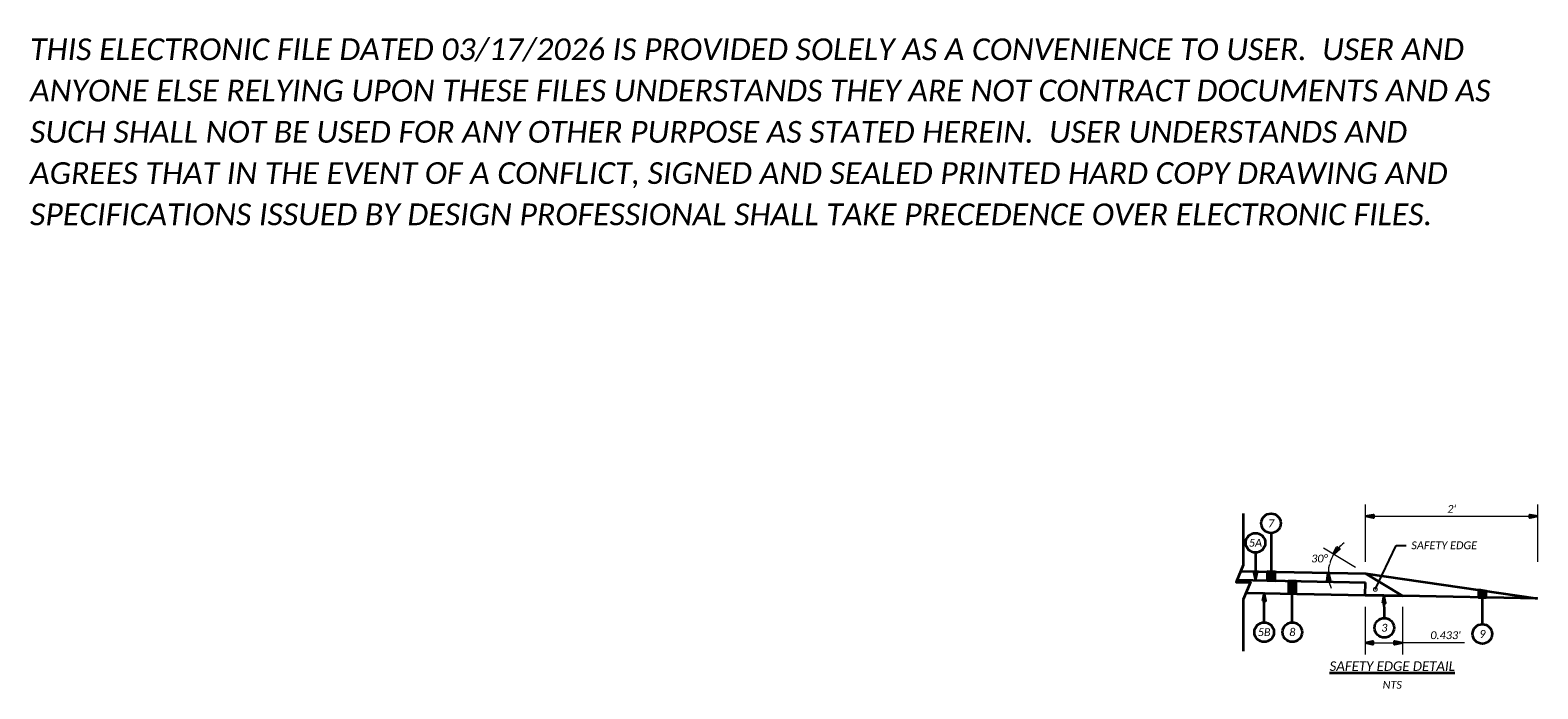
# Model space of a CAD drawing. Header units: feet. Extents: x 2288 to 3199, y 547 to 693.
# Tile 3 of 28: x 2288 to 2396, y 613 to 660. Entities that reach past the tile are written whole.
import ezdxf
from ezdxf import colors
from ezdxf.entities.mleader import LeaderData, LeaderLine
from ezdxf.math import Vec2, Vec3

# ---------------------------------------------------------------- set-up
doc = ezdxf.new("R2010")
doc.units = ezdxf.units.FT
doc.header["$LTSCALE"] = 4
doc.header["$MEASUREMENT"] = 0
doc.layers.get('0').update_dxf_attribs({"lineweight": 15, "true_color": 0xc2ced6})
doc.layers.get('Defpoints').update_dxf_attribs({"lineweight": 15})
doc.layers.add('SC_Scratch15', color=7, linetype='Continuous', lineweight=15, plot=False)
doc.layers.add('TX_P_5', color=7, linetype='Continuous', lineweight=35)
doc.styles.add('P_Slanted - Normal Fixed Spacing', font='calibrii.ttf', dxfattribs={"height": 0.14})
doc.styles.add('P_Slanted - Sub Title', font='calibrii.ttf', dxfattribs={"height": 0.17})
doc.dimstyles.new('P_Dec-0 Masked Slanted', dxfattribs={"dimtxt": 0.14, "dimasz": 0.14, "dimexe": 0.21, "dimexo": 0.21, "dimgap": 0.0625, "dimtad": 1, "dimdec": 0, "dimzin": 3, "dimdsep": 46, "dimtxsty": 'P_Slanted - Normal Fixed Spacing', "dimblk": 'Dim1', "dimcen": 0.035, "dimclrd": 95, "dimclre": 95, "dimclrt": 7, "dimaunit": 1, "dimadec": 3, "dimazin": 2, "dimtfac": 1, "dimtdec": 0, "dimtix": 1, "dimtmove": 1, "dimatfit": 3, "dimldrblk": 'Dim1', "dimfxl": 1, "dimtfill": 1, "dimtolj": 1, "dimtzin": 0, "dimlwd": 15, "dimlwe": 15, "dimarcsym": 0})
doc.dimstyles.new('P_Dec-2 Masked Slanted', dxfattribs={"dimtxt": 0.14, "dimasz": 0.14, "dimexe": 0.21, "dimexo": 0.21, "dimgap": 0.0625, "dimtad": 1, "dimzin": 3, "dimdsep": 46, "dimtxsty": 'P_Slanted - Normal Fixed Spacing', "dimblk": 'Dim1', "dimcen": 0.035, "dimclrd": 95, "dimclre": 95, "dimclrt": 7, "dimaunit": 1, "dimadec": 3, "dimazin": 2, "dimtfac": 1, "dimtix": 1, "dimtmove": 1, "dimatfit": 3, "dimldrblk": 'Dim1', "dimfxl": 1, "dimtfill": 1, "dimtolj": 1, "dimtzin": 0, "dimlwd": 15, "dimlwe": 15, "dimarcsym": 0})

# ---------------------------------------------------------------- blocks, each defined once
blk = doc.blocks.new('E-Submittal Disclaimer-Model')
at = {"layer": 'SC_Scratch15', "color": 40, "true_color": 0xffbf00, "insert": (0, 0), "char_height": 50, "width": 3403.363, "attachment_point": 7, "line_spacing_factor": 1.14, "style": 'P_Slanted - Normal Fixed Spacing'}
blk.add_mtext('THIS ELECTRONIC FILE DATED 03/17/2026 IS PROVIDED SOLELY AS A CONVENIENCE TO USER.  USER AND ANYONE ELSE RELYING UPON THESE FILES UNDERSTANDS THEY ARE NOT CONTRACT DOCUMENTS AND AS SUCH SHALL NOT BE USED FOR ANY OTHER PURPOSE AS STATED HEREIN.  USER UNDERSTANDS AND AGREES THAT IN THE EVENT OF A CONFLICT, SIGNED AND SEALED PRINTED HARD COPY DRAWING AND SPECIFICATIONS ISSUED BY DESIGN PROFESSIONAL SHALL TAKE PRECEDENCE OVER ELECTRONIC FILES.', dxfattribs=at)
blk = doc.blocks.new('Dim1')
h = blk.add_hatch(color=4)
h.dxf.hatch_style = 1
h.paths.add_polyline_path([(0, 0), (-1, -0.2), (-1, 0.2)])
at = {"color": 4}
blk.add_lwpolyline([(0, 0), (-1, -0.2), (-1, 0.2), (0, 0)], dxfattribs=at)
blk = doc.blocks.new('*D1424')
at = {"layer": 'Defpoints', "color": 0, "transparency": 16777216}
for p in [(2395.89, 624.89), (2383.55, 620.78), (2395.89, 620.78)]:
    blk.add_point(p, dxfattribs=at)
at = {"layer": 'TX_P_5', "color": 95, "linetype": 'Continuous', "lineweight": 15, "transparency": 16777216}
for p, q in [((2383.55, 621.62), (2383.55, 625.73)), ((2395.89, 621.62), (2395.89, 625.73)), ((2384.11, 624.89), (2395.33, 624.89))]:
    blk.add_line(p, q, dxfattribs=at)
at = {"layer": 'TX_P_5', "color": 95, "lineweight": 15, "transparency": 16777216, "xscale": 0.56, "yscale": 0.56, "zscale": 0.56, "rotation": 180}
blk.add_blockref('Dim1', (2383.55, 624.89), dxfattribs=at)
at = {"layer": 'TX_P_5', "color": 95, "lineweight": 15, "transparency": 16777216, "xscale": 0.56, "yscale": 0.56, "zscale": 0.56}
blk.add_blockref('Dim1', (2395.89, 624.89), dxfattribs=at)
at = {"layer": 'TX_P_5', "color": 7, "transparency": 16777216, "insert": (2389.72, 625.42), "char_height": 0.56, "attachment_point": 5, "style": 'P_Slanted - Normal Fixed Spacing', "bg_fill": 3, "box_fill_scale": 1.25, "bg_fill_color": 256, "bg_fill_true_color": 13158600, "bg_fill_transparency": 0}
blk.add_mtext("\\A1;2'", dxfattribs=at)
blk = doc.blocks.new('*D1425')
at = {"layer": 'Defpoints', "color": 0, "transparency": 16777216}
for p in [(2383.51, 619.24), (2386.19, 619.24), (2386.19, 615.82)]:
    blk.add_point(p, dxfattribs=at)
at = {"layer": 'TX_P_5', "color": 95, "linetype": 'Continuous', "lineweight": 15, "transparency": 16777216}
for p, q in [((2383.51, 618.4), (2383.51, 614.98)), ((2386.19, 618.4), (2386.19, 614.98)), ((2384.07, 615.82), (2385.63, 615.82)), ((2390.63, 615.82), (2386.19, 615.82))]:
    blk.add_line(p, q, dxfattribs=at)
at = {"layer": 'TX_P_5', "color": 95, "lineweight": 15, "transparency": 16777216, "xscale": 0.56, "yscale": 0.56, "zscale": 0.56, "rotation": 180}
blk.add_blockref('Dim1', (2383.51, 615.82), dxfattribs=at)
at = {"layer": 'TX_P_5', "color": 95, "lineweight": 15, "transparency": 16777216, "xscale": 0.56, "yscale": 0.56, "zscale": 0.56}
blk.add_blockref('Dim1', (2386.19, 615.82), dxfattribs=at)
at = {"layer": 'TX_P_5', "color": 7, "transparency": 16777216, "insert": (2389.28, 616.36), "char_height": 0.56, "attachment_point": 5, "style": 'P_Slanted - Normal Fixed Spacing', "bg_fill": 3, "box_fill_scale": 1.25, "bg_fill_color": 256, "bg_fill_true_color": 13158600, "bg_fill_transparency": 0}
blk.add_mtext("\\A1;0.433'", dxfattribs=at)
blk = doc.blocks.new('_DotSmall')
at = {"color": 0, "linetype": 'ByBlock', "const_width": 0.5}
blk.add_lwpolyline([(-0.0625, 0, 1), (0.0625, 0, 1)], format="xyb", close=True, dxfattribs=at)
blk = doc.blocks.new('*D1426')
at = {"layer": 'Defpoints', "color": 0, "transparency": 16777216}
for p in [(2374.6, 620.96), (2383.55, 620.78), (2383.55, 620.78), (2386.19, 619.18)]:
    blk.add_point(p, dxfattribs=at)
at = {"layer": 'TX_P_5', "color": 95, "linetype": 'Continuous', "lineweight": 15, "transparency": 16777216}
blk.add_line((2382.83, 621.22), (2380.53, 622.6), dxfattribs=at)
for start, end in [(124.8828, 136.8685), (148.8542, 178.8542), (190.84, 202.8257)]:
    blk.add_arc((2383.55, 620.78), 2.68, start, end, dxfattribs=at)
at = {"layer": 'TX_P_5', "color": 95, "lineweight": 15, "transparency": 16777216, "xscale": 0.56, "yscale": 0.56, "zscale": 0.56}
for p, rotation in [((2381.25, 622.17), 232.8613725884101), ((2380.86, 620.84), 94.84710174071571)]:
    blk.add_blockref('Dim1', p, dxfattribs=dict(at, rotation=rotation))
at = {"layer": 'TX_P_5', "color": 7, "transparency": 16777216, "insert": (2380.24, 621.86), "char_height": 0.56, "attachment_point": 5, "style": 'P_Slanted - Normal Fixed Spacing', "bg_fill": 3, "box_fill_scale": 1.25, "bg_fill_color": 256, "bg_fill_true_color": 13158600, "bg_fill_transparency": 0}
blk.add_mtext('\\A1;30°', dxfattribs=at)
at = {"layer": 'Defpoints', "color": 0, "transparency": 16777216}
blk.add_point((2380.91, 621.3), dxfattribs=at)

msp = doc.modelspace()

# ---------------------------------------------------------------- hatches: boundary and pattern name
at = {"layer": 'TX_P_5'}
h = msp.add_hatch(color=4, dxfattribs=at)
h.dxf.hatch_style = 1
h.paths.add_polyline_path([(2376.495, 620.923), (2376.495, 620.28), (2377.055, 620.269), (2377.055, 620.912)])
h = msp.add_hatch(color=4, dxfattribs=at)
h.dxf.hatch_style = 1
h.paths.add_polyline_path([(2378.014, 620.25), (2378.014, 619.348), (2378.574, 619.337), (2378.574, 620.239)])
h = msp.add_hatch(color=4, dxfattribs=at)
h.dxf.hatch_style = 1
h.paths.add_polyline_path([(2391.639, 619.605), (2391.639, 619.076), (2392.199, 619.065), (2392.199, 619.524)])

# ---------------------------------------------------------------- linework, layer by layer
msp.add_line((2383.546, 620.782), (2386.188, 619.185), dxfattribs=at)
for points in [[(2374.783, 625.096), (2374.783, 622.629), (2374.783, 621.396), (2374.263, 620.162), (2374.783, 620.162), (2375.303, 620.162), (2374.783, 618.929), (2374.783, 617.695), (2374.783, 615.229)], [(2376.775, 623.689), (2376.775, 620.917)], [(2374.331, 620.324), (2383.533, 620.14)], [(2374.6, 620.961), (2383.546, 620.782)], [(2383.546, 620.782), (2395.862, 618.991)], [(2374.986, 619.409), (2383.515, 619.238)], [(2378.294, 617.277), (2378.294, 619.343)], [(2383.515, 619.238), (2383.533, 620.14)], [(2383.515, 619.238), (2386.188, 619.185)], [(2386.188, 619.185), (2383.515, 619.238)], [(2395.862, 618.991), (2386.188, 619.185)], [(2391.919, 617.151), (2391.919, 619.07)]]:
    msp.add_lwpolyline(points, dxfattribs=at)
at = {"layer": 'TX_P_5', "color": 4, "flags": 128}
for points in [[(2376.495, 620.923), (2376.495, 620.28), (2377.055, 620.269), (2377.055, 620.912)], [(2378.014, 620.25), (2378.014, 619.348), (2378.574, 619.337), (2378.574, 620.239)], [(2391.639, 619.605), (2391.639, 619.076), (2392.199, 619.065), (2392.199, 619.524)]]:
    msp.add_lwpolyline(points, close=True, dxfattribs=at)
at = {"layer": 'TX_P_5'}
for centre in [(2376.775, 624.389), (2376.277, 616.577), (2378.294, 616.577), (2391.919, 616.451)]:
    msp.add_circle(centre, 0.7, dxfattribs=at)

# ---------------------------------------------------------------- block references
at = {"layer": 'SC_Scratch15', "xscale": 0.03113842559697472, "yscale": 0.03113842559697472, "zscale": 0.03113842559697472}
msp.add_blockref('E-Submittal Disclaimer-Model', (2287.828, 645.742), dxfattribs=at)

# ---------------------------------------------------------------- texts
at = {"layer": 'TX_P_5'}
for s, insert, char_height, attachment_point, style in [('7', (2376.775, 624.389), 0.56, 5, 'P_Slanted - Normal Fixed Spacing'), ('5B', (2376.277, 616.577), 0.56, 5, 'P_Slanted - Normal Fixed Spacing'), ('8', (2378.294, 616.577), 0.56, 5, 'P_Slanted - Normal Fixed Spacing'), ('9', (2391.919, 616.451), 0.56, 5, 'P_Slanted - Normal Fixed Spacing'), ('{\\LSAFETY EDGE DETAIL}', (2385.458, 614.486), 0.68, 2, 'P_Slanted - Sub Title'), ('NTS', (2385.458, 613.086), 0.56, 2, 'P_Slanted - Normal Fixed Spacing')]:
    msp.add_mtext(s, dxfattribs=dict(at, insert=insert, char_height=char_height, attachment_point=attachment_point, style=style))

# ---------------------------------------------------------------- next in the draw order: dimensions: what is measured, and where the dimension line sits
dim = msp.add_aligned_dim(p1=(2383.546, 620.782), p2=(2395.893, 620.782), distance=4.106, text="2'", dimstyle='P_Dec-0 Masked Slanted', override={"dimpost": "'"}, dxfattribs=at)
dim.commit()
dim.dimension.update_dxf_attribs({"geometry": '*D1424', "text_midpoint": (2389.719, 625.421)})
dim = msp.add_linear_dim(base=(2386.188, 615.825), p1=(2383.515, 619.238), p2=(2386.188, 619.238), angle=0, text="0.433'", dimstyle='P_Dec-2 Masked Slanted', override={"dimpost": "'"}, dxfattribs=at)
dim.commit()
dim.dimension.update_dxf_attribs({"geometry": '*D1425', "text_midpoint": (2389.284, 615.825), "dimtype": 161})

# ---------------------------------------------------------------- next in the draw order: hatches: boundary and pattern name
h = msp.add_hatch(color=4, dxfattribs=at)
h.dxf.hatch_style = 1
h.paths.add_polyline_path([(2384.851, 619.211), (2384.749, 618.65), (2384.973, 618.653)])

# ---------------------------------------------------------------- next in the draw order: linework, layer by layer
at = {"layer": 'TX_P_5', "color": 4, "flags": 128}
msp.add_lwpolyline([(2384.749, 618.65), (2384.973, 618.653), (2384.851, 619.211)], close=True, dxfattribs=at)
at = {"layer": 'TX_P_5', "color": 95, "flags": 128}
msp.add_lwpolyline([(2384.851, 619.211), (2384.879, 617.594)], dxfattribs=at)
at = {"layer": 'TX_P_5'}
msp.add_circle((2384.89, 616.894), 0.7, dxfattribs=at)

# ---------------------------------------------------------------- next in the draw order: texts
at = {"layer": 'TX_P_5', "insert": (2384.89, 616.894), "char_height": 0.56, "attachment_point": 5, "style": 'P_Slanted - Normal Fixed Spacing'}
msp.add_mtext('3', dxfattribs=at)

# ---------------------------------------------------------------- next in the draw order: leaders
at = {"layer": 'TX_P_5'}
ml = msp.add_multileader_mtext('Standard', dxfattribs=at)
ml.set_content('SAFETY EDGE', color=7, style='P_Slanted - Normal Fixed Spacing')
ml.set_leader_properties(color=95)
ml.set_arrow_properties(name='DOTSMALL')
ml.build(insert=Vec2(0, 0))
ml.multileader.update_dxf_attribs({"text_right_attachment_type": 3, "dogleg_length": 0.18, "arrow_head_size": 0.56, "scale": 4})
ctx = ml.context
ctx.base_point, ctx.scale, ctx.char_height, ctx.arrow_head_size, ctx.landing_gap_size, ctx.plane_origin = Vec3(2386.466, 622.804), 4, 0.56, 0.56, 0.36, Vec3(2384.244, 619.842)
ctx.right_attachment = 3
notes = []
notes.append((ctx, [(0, (1, 1, 0), (2385.746, 622.804), (1, 0), 0.72, [(0, [(2384.244, 619.65)], 0, [])])]))
ctx.mtext.insert, ctx.mtext.flow_direction = Vec3(2386.826, 623.088), 5
for ctx, leaders in notes:
    for number, flags, end, landing, length, lines in leaders:
        leader = LeaderData()
        leader.index, (leader.has_last_leader_line, leader.has_dogleg_vector, leader.attachment_direction) = number, flags
        leader.last_leader_point, leader.dogleg_vector, leader.dogleg_length = Vec3(end), Vec3(landing), length
        for number, points, colour, breaks in lines:
            line = LeaderLine()
            line.index, line.vertices, line.color, line.breaks = number, Vec3.list(points), colors.encode_raw_color(colour), breaks
            leader.lines.append(line)
        ctx.leaders.append(leader)

# ---------------------------------------------------------------- next in the draw order: dimensions: what is measured, and where the dimension line sits
dim = msp.add_angular_dim_2l(base=(2380.914, 621.3), line1=((2374.6, 620.961), (2383.546, 620.782)), line2=((2383.546, 620.782), (2386.188, 619.185)), dimstyle='P_Dec-0 Masked Slanted', override={"dimpost": '', "dimadec": 0}, dxfattribs=at)
dim.commit()
dim.dimension.update_dxf_attribs({"geometry": '*D1426', "text_midpoint": (2380.241, 621.855), "dimtype": 162})

# ---------------------------------------------------------------- next in the draw order: hatches: boundary and pattern name
h = msp.add_hatch(color=4, dxfattribs=at)
h.dxf.hatch_style = 1
h.paths.add_polyline_path([(2375.655, 620.297), (2375.767, 620.857), (2375.543, 620.857)])
h = msp.add_hatch(color=4, dxfattribs=at)
h.dxf.hatch_style = 1
h.paths.add_polyline_path([(2376.277, 619.383), (2376.165, 618.823), (2376.389, 618.823)])

# ---------------------------------------------------------------- next in the draw order: linework, layer by layer
at = {"layer": 'TX_P_5', "color": 95, "flags": 128}
for points in [[(2375.655, 622.289), (2375.655, 620.297)], [(2376.277, 617.277), (2376.277, 619.383)]]:
    msp.add_lwpolyline(points, dxfattribs=at)
at = {"layer": 'TX_P_5', "color": 4, "flags": 128}
for points in [[(2375.767, 620.857), (2375.543, 620.857), (2375.655, 620.297)], [(2376.165, 618.823), (2376.389, 618.823), (2376.277, 619.383)]]:
    msp.add_lwpolyline(points, close=True, dxfattribs=at)
at = {"layer": 'TX_P_5'}
msp.add_circle((2375.655, 622.989), 0.7, dxfattribs=at)

# ---------------------------------------------------------------- next in the draw order: texts
at = {"layer": 'TX_P_5', "insert": (2375.655, 622.989), "char_height": 0.56, "attachment_point": 5, "style": 'P_Slanted - Normal Fixed Spacing'}
msp.add_mtext('5A', dxfattribs=at)

doc.saveas('drawing.dxf')
